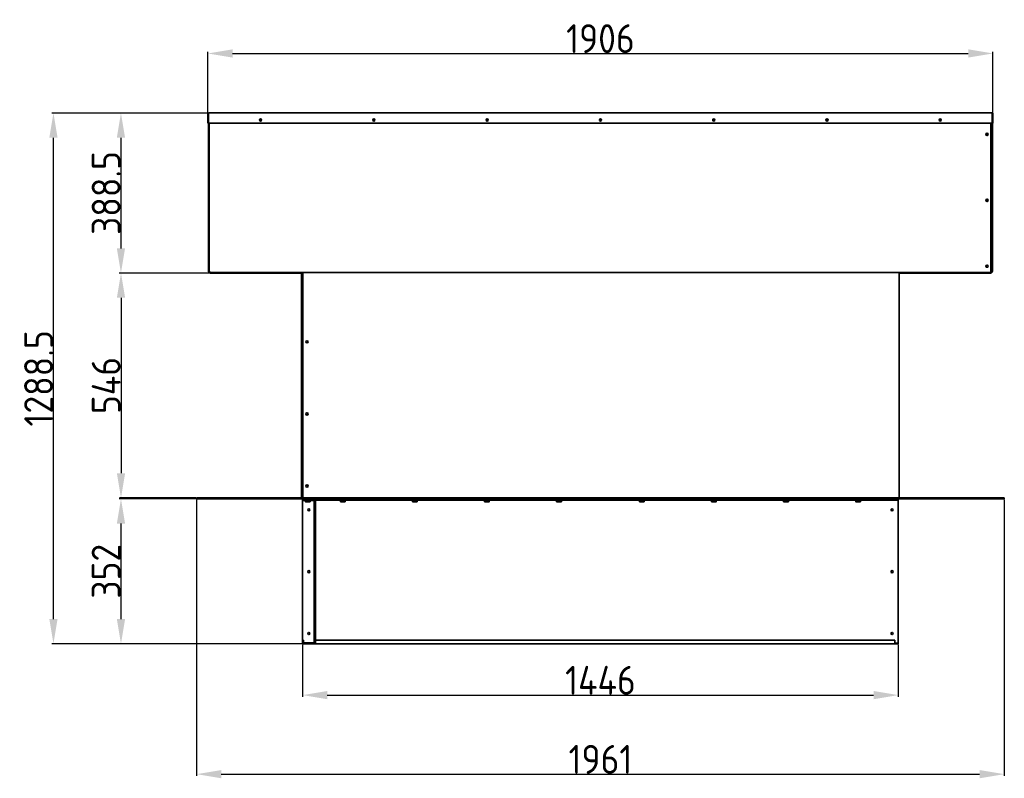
# Model space of a CAD drawing. Extents: x 16735 to 28368, y 1617 to 11525.
# Tile 11 of 13: x 21906 to 24296, y 9682 to 11524. Entities that reach past the tile are written whole.
import ezdxf

# ---------------------------------------------------------------- set-up
doc = ezdxf.new("R2010")
doc.units = 0
doc.header["$LTSCALE"] = 2
doc.header["$PDMODE"] = 3
doc.header["$PDSIZE"] = 0.5
doc.layers.get('DEFPOINTS').update_dxf_attribs({"linetype": 'CONTINUOUS'})
doc.layers.add('MATEN', color=5, linetype='CONTINUOUS')
doc.layers.add('Visible', color=7, linetype='CONTINUOUS', lineweight=35)
doc.styles.get("Standard").update_dxf_attribs({"font": 'ISOCP'})
doc.dimstyles.new('STANDARD$0', dxfattribs={"dimscale": 5, "dimtxt": 3, "dimasz": 3, "dimexe": 2, "dimexo": 1, "dimgap": 0.5, "dimtad": 1, "dimdec": 1, "dimdsep": 46, "dimtxsty": 'Standard', "dimcen": -1, "dimclrd": 256, "dimclre": 256, "dimclrt": 256, "dimadec": 0, "dimazin": 0, "dimtfac": 1, "dimtdec": 0, "dimtmove": 0, "dimatfit": 3, "dimfxl": 0, "dimtvp": 0.75, "dimtolj": 1, "dimtzin": 0, "dimarcsym": 0})

# ---------------------------------------------------------------- blocks, each defined once
blk = doc.blocks.new('*D37')
at = {"layer": 'DEFPOINTS', "color": 0}
for p in [(24268.8, 11442), (22362.8, 11295.4), (24268.8, 11295.4)]:
    blk.add_point(p, dxfattribs=at)
at = {"layer": 'MATEN', "lineweight": -2}
for p, q in [((22362.8, 11297.4), (22362.8, 11446)), ((22422.8, 11442), (24208.8, 11442)), ((24268.8, 11297.4), (24268.8, 11446))]:
    blk.add_line(p, q, dxfattribs=at)
at = {"layer": 'MATEN'}
for points in [[(22422.8, 11452), (22422.8, 11432), (22362.8, 11442)], [(24208.8, 11452), (24208.8, 11432), (24268.8, 11442)]]:
    blk.add_solid(points, dxfattribs=at)
at = {"layer": 'MATEN', "insert": (23315.8, 11478), "char_height": 70, "attachment_point": 5}
blk.add_mtext('\\A1;1906', dxfattribs=at)
blk = doc.blocks.new('*D38')
at = {"layer": 'DEFPOINTS', "color": 0}
for p in [(22364.8, 11297.4), (22151.8, 10908.9), (22367.8, 10908.9)]:
    blk.add_point(p, dxfattribs=at)
at = {"layer": 'MATEN', "lineweight": -2}
for p, q in [((22362.8, 11297.4), (22147.8, 11297.4)), ((22151.8, 11237.4), (22151.8, 10968.9)), ((22365.8, 10908.9), (22147.8, 10908.9))]:
    blk.add_line(p, q, dxfattribs=at)
at = {"layer": 'MATEN'}
for points in [[(22141.8, 11237.4), (22161.8, 11237.4), (22151.8, 11297.4)], [(22141.8, 10968.9), (22161.8, 10968.9), (22151.8, 10908.9)]]:
    blk.add_solid(points, dxfattribs=at)
at = {"layer": 'MATEN', "insert": (22115.8, 11103.2), "char_height": 70, "attachment_point": 5, "rotation": 90}
blk.add_mtext('\\A1;388.5', dxfattribs=at)
blk = doc.blocks.new('*D39')
at = {"layer": 'DEFPOINTS', "color": 0}
for p in [(22367.8, 10908.9), (22151.9, 10362.9), (22335.3, 10362.9)]:
    blk.add_point(p, dxfattribs=at)
at = {"layer": 'MATEN', "lineweight": -2}
for p, q in [((22365.8, 10908.9), (22147.9, 10908.9)), ((22151.9, 10848.9), (22151.9, 10422.9)), ((22333.3, 10362.9), (22147.9, 10362.9))]:
    blk.add_line(p, q, dxfattribs=at)
at = {"layer": 'MATEN'}
for points in [[(22141.9, 10848.9), (22161.9, 10848.9), (22151.9, 10908.9)], [(22141.9, 10422.9), (22161.9, 10422.9), (22151.9, 10362.9)]]:
    blk.add_solid(points, dxfattribs=at)
at = {"layer": 'MATEN', "insert": (22115.9, 10635.9), "char_height": 70, "attachment_point": 5, "rotation": 90}
blk.add_mtext('\\A1;546', dxfattribs=at)
blk = doc.blocks.new('*D40')
at = {"layer": 'DEFPOINTS', "color": 0}
for p in [(22335.3, 10360.9), (22151.8, 10008.9), (22592.8, 10008.9)]:
    blk.add_point(p, dxfattribs=at)
at = {"layer": 'MATEN', "lineweight": -2}
for p, q in [((22333.3, 10360.9), (22147.8, 10360.9)), ((22151.8, 10300.9), (22151.8, 10068.9)), ((22590.8, 10008.9), (22147.8, 10008.9))]:
    blk.add_line(p, q, dxfattribs=at)
at = {"layer": 'MATEN'}
for points in [[(22141.8, 10300.9), (22161.8, 10300.9), (22151.8, 10360.9)], [(22141.8, 10068.9), (22161.8, 10068.9), (22151.8, 10008.9)]]:
    blk.add_solid(points, dxfattribs=at)
at = {"layer": 'MATEN', "insert": (22115.7, 10184.9), "char_height": 70, "attachment_point": 5, "rotation": 90}
blk.add_mtext('\\A1;352', dxfattribs=at)
blk = doc.blocks.new('*D41')
at = {"layer": 'DEFPOINTS', "color": 0}
for p in [(21987.9, 11297.4), (22364.8, 11297.4), (22592.8, 10008.9)]:
    blk.add_point(p, dxfattribs=at)
at = {"layer": 'MATEN', "lineweight": -2}
for p, q in [((22362.8, 11297.4), (21983.9, 11297.4)), ((21987.9, 10068.9), (21987.9, 11237.4)), ((22590.8, 10008.9), (21983.9, 10008.9))]:
    blk.add_line(p, q, dxfattribs=at)
at = {"layer": 'MATEN'}
for points in [[(21977.9, 11237.4), (21997.9, 11237.4), (21987.9, 11297.4)], [(21977.9, 10068.9), (21997.9, 10068.9), (21987.9, 10008.9)]]:
    blk.add_solid(points, dxfattribs=at)
at = {"layer": 'MATEN', "insert": (21951.9, 10653.2), "char_height": 70, "attachment_point": 5, "rotation": 90}
blk.add_mtext('\\A1;1288.5', dxfattribs=at)
blk = doc.blocks.new('*D42')
at = {"layer": 'DEFPOINTS', "color": 0}
for p in [(22592.8, 10008.9), (24038.8, 10008.9), (24038.8, 9884.3)]:
    blk.add_point(p, dxfattribs=at)
at = {"layer": 'MATEN', "lineweight": -2}
for p, q in [((22592.8, 10006.9), (22592.8, 9880.3)), ((24038.8, 10006.9), (24038.8, 9880.3)), ((22652.8, 9884.3), (23978.8, 9884.3))]:
    blk.add_line(p, q, dxfattribs=at)
at = {"layer": 'MATEN'}
for points in [[(22652.8, 9894.3), (22652.8, 9874.3), (22592.8, 9884.3)], [(23978.8, 9894.3), (23978.8, 9874.3), (24038.8, 9884.3)]]:
    blk.add_solid(points, dxfattribs=at)
at = {"layer": 'MATEN', "insert": (23315.8, 9920.3), "char_height": 70, "attachment_point": 5}
blk.add_mtext('\\A1;1446', dxfattribs=at)
blk = doc.blocks.new('*D43')
at = {"layer": 'DEFPOINTS', "color": 0}
for p in [(22335.3, 10360.9), (24296.3, 10360.9), (24296.3, 9692.4)]:
    blk.add_point(p, dxfattribs=at)
at = {"layer": 'MATEN', "lineweight": -2}
for p, q in [((22335.3, 10358.9), (22335.3, 9688.4)), ((24296.3, 10358.9), (24296.3, 9688.4)), ((22395.3, 9692.4), (24236.3, 9692.4))]:
    blk.add_line(p, q, dxfattribs=at)
at = {"layer": 'MATEN'}
for points in [[(22395.3, 9702.4), (22395.3, 9682.4), (22335.3, 9692.4)], [(24236.3, 9702.4), (24236.3, 9682.4), (24296.3, 9692.4)]]:
    blk.add_solid(points, dxfattribs=at)
at = {"layer": 'MATEN', "insert": (23315.8, 9728.4), "char_height": 70, "attachment_point": 5}
blk.add_mtext('\\A1;1961', dxfattribs=at)

msp = doc.modelspace()

# ---------------------------------------------------------------- linework, layer by layer
at = {"layer": 'Visible'}
for p, q in [((22364.29, 11295.45), (22362.79, 11295.45)), ((22362.79, 11295.45), (22362.79, 11272.45)), ((22364.29, 11272.45), (22364.29, 11295.45)), ((22364.37, 11295.45), (22364.29, 11295.45)), ((22364.37, 11295.45), (22364.37, 11272.45)), ((22364.79, 11297.45), (24266.79, 11297.45)), ((24267.22, 11295.45), (24267.22, 11272.45)), ((24267.22, 11295.45), (24267.29, 11295.45)), ((24268.79, 11295.45), (24267.29, 11295.45)), ((24267.29, 11295.45), (24267.29, 11272.45)), ((24268.79, 11272.45), (24268.79, 11295.45)), ((22362.79, 11272.45), (22364.29, 11272.45)), ((22364.29, 11272.45), (22364.29, 10912.45)), ((24267.22, 11272.45), (22364.37, 11272.45)), ((22365.79, 11272.45), (22365.79, 10912.05)), ((24263.79, 11272.45), (24263.79, 10912.45)), ((24267.29, 11272.45), (24268.79, 11272.45)), ((24267.29, 11272.45), (24267.29, 10912.45)), ((22365.79, 10912.05), (22367.29, 10912.05)), ((22367.29, 10911.95), (22366.29, 10911.95)), ((22367.29, 10910.45), (22366.29, 10910.45)), ((22367.29, 10912.05), (22367.56, 10912.05)), ((22367.39, 10911.95), (22367.29, 10911.95)), ((22367.29, 10911.95), (22367.29, 10910.45)), ((22367.29, 10910.45), (22367.39, 10910.45)), ((22367.39, 10910.45), (22367.39, 10911.95)), ((22367.39, 10910.45), (22367.79, 10910.45)), ((22367.79, 10912.45), (22367.79, 10912.44)), ((22367.79, 10910.45), (22367.79, 10908.95)), ((22367.79, 10910.45), (24263.79, 10910.45)), ((22367.79, 10908.95), (22387.79, 10908.95)), ((22387.79, 10910.06), (22387.79, 10910.45)), ((22387.79, 10908.95), (22387.79, 10910.06)), ((22590.29, 10908.95), (22387.79, 10908.95)), ((22590.29, 10364.95), (22590.29, 10910.45)), ((22593.29, 10910.45), (22593.29, 10364.95)), ((24041.29, 10910.45), (24041.29, 10364.95)), ((24244.19, 10908.95), (24041.29, 10908.95)), ((24244.19, 10910.45), (24244.19, 10910.06)), ((24244.19, 10910.06), (24244.19, 10908.95)), ((24244.19, 10908.95), (24264.19, 10908.95)), ((24263.79, 10910.45), (24263.79, 10912.45)), ((24263.79, 10912.05), (24265.29, 10912.05)), ((24264.29, 10911.95), (24263.79, 10911.95)), ((24263.79, 10910.45), (24264.29, 10910.45)), ((24264.19, 10908.95), (24264.19, 10910.45)), ((24264.29, 10912.05), (24264.29, 10911.95)), ((24265.29, 10911.95), (24264.29, 10911.95)), ((24264.29, 10910.45), (24264.29, 10911.95)), ((24264.29, 10910.45), (24265.29, 10910.45)), ((24265.29, 10910.45), (24265.29, 10911.95)), ((22375.29, 10362.95), (22335.29, 10362.95)), ((22335.29, 10362.95), (22335.29, 10360.95)), ((22335.29, 10360.95), (22375.29, 10360.95)), ((22375.29, 10360.95), (22375.29, 10362.95)), ((22375.29, 10362.95), (24256.29, 10362.95)), ((22375.29, 10360.95), (24256.29, 10360.95)), ((22590.45, 10364.45), (22592.29, 10364.45)), ((22592.29, 10364.45), (22593.29, 10364.45)), ((22592.29, 10364.45), (22592.29, 10362.95)), ((22598.79, 10358.95), (22592.79, 10358.95)), ((22592.79, 10358.95), (22592.79, 10356.95)), ((22592.79, 10356.95), (22592.79, 10356.85)), ((22592.79, 10356.95), (22598.79, 10356.95)), ((22592.79, 10356.85), (22599.52, 10356.85)), ((22592.79, 10017.45), (22592.79, 10356.85)), ((22593.29, 10362.95), (22593.29, 10364.95)), ((22597.89, 10360.95), (22597.89, 10360.45)), ((22597.89, 10360.45), (22612.7, 10360.45)), ((22598.79, 10356.95), (22598.79, 10358.95)), ((22598.79, 10358.95), (22620.29, 10358.95)), ((22598.79, 10356.95), (22620.29, 10356.95)), ((22599.52, 10356.95), (22602.41, 10356.95)), ((22599.52, 10356.95), (22599.52, 10353.9)), ((22600.29, 10353.45), (22599.52, 10353.9)), ((22600.29, 10353.45), (22600.96, 10353.45)), ((22600.94, 10356.95), (22600.94, 10356.95)), ((22600.96, 10353.45), (22605.29, 10353.45)), ((22602.57, 10359.84), (22602.29, 10360.45)), ((22602.41, 10356.95), (22608.18, 10356.95)), ((22602.41, 10356.95), (22602.41, 10353.9)), ((22608.02, 10359.84), (22602.57, 10359.84)), ((22602.57, 10358.95), (22602.57, 10359.84)), ((22605.29, 10353.45), (22609.62, 10353.45)), ((22608.02, 10359.84), (22608.29, 10360.45)), ((22608.02, 10358.95), (22608.02, 10359.84)), ((22608.18, 10356.95), (22608.18, 10353.9)), ((22608.18, 10356.95), (22611.07, 10356.95)), ((22609.62, 10353.45), (22610.29, 10353.45)), ((22609.64, 10356.95), (22609.64, 10356.95)), ((22610.29, 10353.45), (22611.07, 10353.9)), ((22611.07, 10356.95), (22611.07, 10353.9)), ((22611.07, 10356.85), (22620.29, 10356.85)), ((22612.7, 10360.95), (22612.7, 10360.45)), ((22620.29, 10358.95), (22624.37, 10358.95)), ((22620.79, 10356.45), (22620.79, 10011.45)), ((22622.79, 10357.38), (22622.79, 10010.52)), ((22624.29, 10357.38), (22622.79, 10357.38)), ((22622.79, 10356.45), (22622.79, 10011.45)), ((22624.29, 10357.38), (22624.29, 10010.52)), ((24030.79, 10358.95), (22624.37, 10358.95)), ((22624.37, 10357.45), (22624.37, 10358.95)), ((24030.79, 10357.45), (22624.37, 10357.45)), ((22682.89, 10360.95), (22682.89, 10360.45)), ((22682.89, 10360.45), (22697.7, 10360.45)), ((22684.52, 10356.95), (22687.41, 10356.95)), ((22684.52, 10356.95), (22684.52, 10353.9)), ((22685.29, 10353.45), (22684.52, 10353.9)), ((22685.29, 10353.45), (22685.96, 10353.45)), ((22685.94, 10356.95), (22685.94, 10357.45)), ((22685.96, 10353.45), (22690.29, 10353.45)), ((22687.57, 10359.84), (22687.29, 10360.45)), ((22687.41, 10356.95), (22693.18, 10356.95)), ((22687.41, 10356.95), (22687.41, 10353.9)), ((22693.02, 10359.84), (22687.57, 10359.84)), ((22687.57, 10358.95), (22687.57, 10359.84)), ((22690.29, 10353.45), (22694.62, 10353.45)), ((22693.02, 10359.84), (22693.29, 10360.45)), ((22693.02, 10358.95), (22693.02, 10359.84)), ((22693.18, 10356.95), (22693.18, 10353.9)), ((22693.18, 10356.95), (22696.07, 10356.95)), ((22694.62, 10353.45), (22695.29, 10353.45)), ((22694.64, 10356.95), (22694.64, 10357.45)), ((22695.29, 10353.45), (22696.07, 10353.9)), ((22696.07, 10356.95), (22696.07, 10353.9)), ((22697.7, 10360.95), (22697.7, 10360.45)), ((22857.89, 10360.95), (22857.89, 10360.45)), ((22857.89, 10360.45), (22872.7, 10360.45)), ((22859.52, 10356.95), (22862.41, 10356.95)), ((22859.52, 10356.95), (22859.52, 10353.9)), ((22860.29, 10353.45), (22859.52, 10353.9)), ((22860.29, 10353.45), (22860.96, 10353.45)), ((22860.94, 10356.95), (22860.94, 10357.45)), ((22860.96, 10353.45), (22865.29, 10353.45)), ((22862.57, 10359.84), (22862.29, 10360.45)), ((22862.41, 10356.95), (22868.18, 10356.95)), ((22862.41, 10356.95), (22862.41, 10353.9)), ((22868.02, 10359.84), (22862.57, 10359.84)), ((22862.57, 10358.95), (22862.57, 10359.84)), ((22865.29, 10353.45), (22869.62, 10353.45)), ((22868.02, 10359.84), (22868.29, 10360.45)), ((22868.02, 10358.95), (22868.02, 10359.84)), ((22868.18, 10356.95), (22868.18, 10353.9)), ((22868.18, 10356.95), (22871.07, 10356.95)), ((22869.62, 10353.45), (22870.29, 10353.45)), ((22869.64, 10356.95), (22869.64, 10357.45)), ((22870.29, 10353.45), (22871.07, 10353.9)), ((22871.07, 10356.95), (22871.07, 10353.9)), ((22872.7, 10360.95), (22872.7, 10360.45)), ((23032.89, 10360.95), (23032.89, 10360.45)), ((23032.89, 10360.45), (23047.7, 10360.45)), ((23034.52, 10356.95), (23037.41, 10356.95)), ((23034.52, 10356.95), (23034.52, 10353.9)), ((23035.29, 10353.45), (23034.52, 10353.9)), ((23035.29, 10353.45), (23035.96, 10353.45)), ((23035.94, 10356.95), (23035.94, 10357.45)), ((23035.96, 10353.45), (23040.29, 10353.45)), ((23037.57, 10359.84), (23037.29, 10360.45)), ((23037.41, 10356.95), (23043.18, 10356.95)), ((23037.41, 10356.95), (23037.41, 10353.9)), ((23043.02, 10359.84), (23037.57, 10359.84)), ((23037.57, 10358.95), (23037.57, 10359.84)), ((23040.29, 10353.45), (23044.62, 10353.45)), ((23043.02, 10359.84), (23043.29, 10360.45)), ((23043.02, 10358.95), (23043.02, 10359.84)), ((23043.18, 10356.95), (23043.18, 10353.9)), ((23043.18, 10356.95), (23046.07, 10356.95)), ((23044.62, 10353.45), (23045.29, 10353.45)), ((23044.64, 10356.95), (23044.64, 10357.45)), ((23045.29, 10353.45), (23046.07, 10353.9)), ((23046.07, 10356.95), (23046.07, 10353.9)), ((23047.7, 10360.95), (23047.7, 10360.45)), ((23207.89, 10360.95), (23207.89, 10360.45)), ((23207.89, 10360.45), (23222.7, 10360.45)), ((23209.52, 10356.95), (23212.41, 10356.95)), ((23209.52, 10356.95), (23209.52, 10353.9)), ((23210.29, 10353.45), (23209.52, 10353.9)), ((23210.29, 10353.45), (23210.96, 10353.45)), ((23210.94, 10356.95), (23210.94, 10357.45)), ((23210.96, 10353.45), (23215.29, 10353.45)), ((23212.57, 10359.84), (23212.29, 10360.45)), ((23212.41, 10356.95), (23218.18, 10356.95)), ((23212.41, 10356.95), (23212.41, 10353.9)), ((23218.02, 10359.84), (23212.57, 10359.84)), ((23212.57, 10358.95), (23212.57, 10359.84)), ((23215.29, 10353.45), (23219.62, 10353.45)), ((23218.02, 10359.84), (23218.29, 10360.45)), ((23218.02, 10358.95), (23218.02, 10359.84)), ((23218.18, 10356.95), (23218.18, 10353.9)), ((23218.18, 10356.95), (23221.07, 10356.95)), ((23219.62, 10353.45), (23220.29, 10353.45)), ((23219.64, 10356.95), (23219.64, 10357.45)), ((23220.29, 10353.45), (23221.07, 10353.9)), ((23221.07, 10356.95), (23221.07, 10353.9)), ((23222.7, 10360.95), (23222.7, 10360.45)), ((23408.89, 10360.95), (23408.89, 10360.45)), ((23408.89, 10360.45), (23423.7, 10360.45)), ((23410.52, 10356.95), (23410.52, 10353.9)), ((23410.52, 10356.95), (23413.41, 10356.95)), ((23411.29, 10353.45), (23410.52, 10353.9)), ((23411.29, 10353.45), (23411.96, 10353.45)), ((23411.94, 10356.95), (23411.94, 10357.45)), ((23411.96, 10353.45), (23416.29, 10353.45)), ((23413.57, 10359.84), (23413.29, 10360.45)), ((23413.41, 10356.95), (23413.41, 10353.9)), ((23413.41, 10356.95), (23419.18, 10356.95)), ((23419.02, 10359.84), (23413.57, 10359.84)), ((23413.57, 10358.95), (23413.57, 10359.84)), ((23416.29, 10353.45), (23420.62, 10353.45)), ((23419.02, 10359.84), (23419.29, 10360.45)), ((23419.02, 10358.95), (23419.02, 10359.84)), ((23419.18, 10356.95), (23422.07, 10356.95)), ((23419.18, 10356.95), (23419.18, 10353.9)), ((23420.62, 10353.45), (23421.29, 10353.45)), ((23420.64, 10356.95), (23420.64, 10357.45)), ((23421.29, 10353.45), (23422.07, 10353.9)), ((23422.07, 10356.95), (23422.07, 10353.9)), ((23423.7, 10360.95), (23423.7, 10360.45)), ((23583.89, 10360.95), (23583.89, 10360.45)), ((23583.89, 10360.45), (23598.7, 10360.45)), ((23585.52, 10356.95), (23588.41, 10356.95)), ((23585.52, 10356.95), (23585.52, 10353.9)), ((23586.29, 10353.45), (23585.52, 10353.9)), ((23586.29, 10353.45), (23586.96, 10353.45)), ((23586.94, 10356.95), (23586.94, 10357.45)), ((23586.96, 10353.45), (23591.29, 10353.45)), ((23588.57, 10359.84), (23588.29, 10360.45)), ((23588.41, 10356.95), (23594.18, 10356.95)), ((23588.41, 10356.95), (23588.41, 10353.9)), ((23594.02, 10359.84), (23588.57, 10359.84)), ((23588.57, 10358.95), (23588.57, 10359.84)), ((23591.29, 10353.45), (23595.62, 10353.45)), ((23594.02, 10359.84), (23594.29, 10360.45)), ((23594.02, 10358.95), (23594.02, 10359.84)), ((23594.18, 10356.95), (23594.18, 10353.9)), ((23594.18, 10356.95), (23597.07, 10356.95)), ((23595.62, 10353.45), (23596.29, 10353.45)), ((23595.64, 10356.95), (23595.64, 10357.45)), ((23596.29, 10353.45), (23597.07, 10353.9)), ((23597.07, 10356.95), (23597.07, 10353.9)), ((23598.7, 10360.95), (23598.7, 10360.45)), ((23758.89, 10360.95), (23758.89, 10360.45)), ((23758.89, 10360.45), (23773.7, 10360.45)), ((23760.52, 10356.95), (23763.41, 10356.95)), ((23760.52, 10356.95), (23760.52, 10353.9)), ((23761.29, 10353.45), (23760.52, 10353.9)), ((23761.29, 10353.45), (23761.96, 10353.45)), ((23761.94, 10356.95), (23761.94, 10357.45)), ((23761.96, 10353.45), (23766.29, 10353.45)), ((23763.57, 10359.84), (23763.29, 10360.45)), ((23763.41, 10356.95), (23769.18, 10356.95)), ((23763.41, 10356.95), (23763.41, 10353.9)), ((23769.02, 10359.84), (23763.57, 10359.84)), ((23763.57, 10358.95), (23763.57, 10359.84)), ((23766.29, 10353.45), (23770.62, 10353.45)), ((23769.02, 10359.84), (23769.29, 10360.45)), ((23769.02, 10358.95), (23769.02, 10359.84)), ((23769.18, 10356.95), (23769.18, 10353.9)), ((23769.18, 10356.95), (23772.07, 10356.95)), ((23770.62, 10353.45), (23771.29, 10353.45)), ((23770.64, 10356.95), (23770.64, 10357.45)), ((23771.29, 10353.45), (23772.07, 10353.9)), ((23772.07, 10356.95), (23772.07, 10353.9)), ((23773.7, 10360.95), (23773.7, 10360.45)), ((23933.89, 10360.95), (23933.89, 10360.45)), ((23933.89, 10360.45), (23948.7, 10360.45)), ((23935.52, 10356.95), (23938.41, 10356.95)), ((23935.52, 10356.95), (23935.52, 10353.9)), ((23936.29, 10353.45), (23935.52, 10353.9)), ((23936.29, 10353.45), (23936.96, 10353.45)), ((23936.94, 10356.95), (23936.94, 10357.45)), ((23936.96, 10353.45), (23941.29, 10353.45)), ((23938.57, 10359.84), (23938.29, 10360.45)), ((23938.41, 10356.95), (23944.18, 10356.95)), ((23938.41, 10356.95), (23938.41, 10353.9)), ((23944.02, 10359.84), (23938.57, 10359.84)), ((23938.57, 10358.95), (23938.57, 10359.84)), ((23941.29, 10353.45), (23945.62, 10353.45)), ((23944.02, 10359.84), (23944.29, 10360.45)), ((23944.02, 10358.95), (23944.02, 10359.84)), ((23944.18, 10356.95), (23944.18, 10353.9)), ((23944.18, 10356.95), (23947.07, 10356.95)), ((23945.62, 10353.45), (23946.29, 10353.45)), ((23945.64, 10356.95), (23945.64, 10357.45)), ((23946.29, 10353.45), (23947.07, 10353.9)), ((23947.07, 10356.95), (23947.07, 10353.9)), ((23948.7, 10360.95), (23948.7, 10360.45)), ((24018.89, 10360.95), (24018.89, 10360.45)), ((24018.89, 10360.45), (24033.7, 10360.45)), ((24023.57, 10359.84), (24023.29, 10360.45)), ((24029.02, 10359.84), (24023.57, 10359.84)), ((24023.57, 10358.95), (24023.57, 10359.84)), ((24029.02, 10359.84), (24029.29, 10360.45)), ((24029.02, 10358.95), (24029.02, 10359.84)), ((24038.79, 10358.95), (24030.79, 10358.95)), ((24030.79, 10358.95), (24030.79, 10357.45)), ((24030.79, 10357.45), (24038.79, 10357.45)), ((24033.7, 10360.95), (24033.7, 10360.45)), ((24038.79, 10357.45), (24038.79, 10358.95)), ((24038.79, 10356.95), (24038.79, 10357.45)), ((24038.79, 10356.95), (24038.79, 10010.95)), ((24041.29, 10364.95), (24039.29, 10364.95)), ((24039.29, 10362.95), (24039.29, 10362.96)), ((24039.41, 10364.52), (24039.41, 10363.25)), ((24296.29, 10362.95), (24256.29, 10362.95)), ((24256.29, 10362.95), (24256.29, 10360.95)), ((24256.29, 10360.95), (24296.29, 10360.95)), ((24296.29, 10360.95), (24296.29, 10362.95)), ((22594.79, 10017.45), (22592.79, 10017.45)), ((22592.79, 10017.45), (22592.79, 10011.45)), ((22594.79, 10011.45), (22594.79, 10017.45)), ((22624.37, 10010.95), (22624.37, 10017.45)), ((22624.37, 10017.45), (24030.79, 10017.45)), ((24030.79, 10017.45), (24030.79, 10010.95)), ((22592.79, 10011.45), (22594.79, 10011.45)), ((22592.79, 10011.05), (22592.79, 10011.45)), ((22592.79, 10011.05), (22592.79, 10010.95)), ((22592.79, 10011.05), (22592.83, 10011.05)), ((22592.79, 10010.95), (22592.79, 10008.95)), ((22595.29, 10008.95), (22592.79, 10008.95)), ((22594.99, 10011.05), (22620.29, 10011.05)), ((22595.29, 10010.95), (22595.29, 10010.37)), ((22598.79, 10010.95), (22595.29, 10010.95)), ((22595.29, 10010.37), (22595.29, 10008.95)), ((22595.29, 10008.95), (22598.79, 10008.95)), ((22598.79, 10008.95), (22598.79, 10010.95)), ((22620.29, 10010.95), (22598.79, 10010.95)), ((22620.29, 10008.95), (22598.79, 10008.95)), ((22624.37, 10008.95), (22620.29, 10008.95)), ((22624.29, 10010.52), (22622.79, 10010.52)), ((22624.37, 10010.95), (22624.37, 10008.95)), ((24032.79, 10008.95), (22624.37, 10008.95)), ((24032.79, 10010.45), (24032.79, 10009.68)), ((24038.79, 10010.45), (24032.79, 10010.45)), ((24032.79, 10009.68), (24032.79, 10008.95)), ((24032.79, 10008.95), (24038.79, 10008.95)), ((24038.79, 10010.95), (24038.79, 10010.45)), ((24038.79, 10008.95), (24038.79, 10010.45))]:
    msp.add_line(p, q, dxfattribs=at)
for centre, radius in [((22490.79, 11280.45), 2.5), ((22765.79, 11280.45), 2.5), ((23040.79, 11280.45), 2.5), ((23315.79, 11280.45), 2.5), ((23590.79, 11280.45), 2.5), ((23865.79, 11280.45), 2.5), ((24140.79, 11280.45), 2.5), ((24254.29, 11245.45), 2.65), ((24254.29, 11085.45), 2.65), ((24254.29, 10925.45), 2.65), ((22603.29, 10741.95), 2.65), ((22603.29, 10741.95), 2.5), ((22603.29, 10566.95), 2.65), ((22603.29, 10566.95), 2.5), ((22603.29, 10391.95), 2.65), ((22603.29, 10391.95), 2.5), ((22607.79, 10333.95), 2.5), ((24023.79, 10333.95), 2.5), ((22607.79, 10183.95), 2.5), ((24023.79, 10183.95), 2.5), ((22607.79, 10033.95), 2.5), ((24023.79, 10033.95), 2.5)]:
    msp.add_circle(centre, radius, dxfattribs=at)
for centre, radius, start, end in [((22489.79, 11280.45), 2.5, 281.53696, 78.46304), ((22764.79, 11280.45), 2.5, 281.53696, 78.46304), ((23039.79, 11280.45), 2.5, 281.53696, 78.46304), ((23314.79, 11280.45), 2.5, 281.53696, 78.46304), ((23589.79, 11280.45), 2.5, 281.53696, 78.46304), ((23864.79, 11280.45), 2.5, 281.53696, 78.46304), ((24139.79, 11280.45), 2.5, 281.53696, 78.46304), ((22491.79, 11278.95), 2.5, 83.01058, 192.45917), ((24141.79, 11278.95), 2.5, 83.01058, 192.45917), ((24254.79, 11245.45), 2.5, 77.93624, 282.06376), ((24254.79, 11085.45), 2.5, 77.93624, 282.06376), ((24254.79, 10925.45), 2.5, 77.93624, 282.06376), ((22366.29, 10912.45), 2, 180, 270), ((22366.29, 10912.45), 0.5, 233.1301, 270), ((22620.29, 10356.45), 2.5, 0, 90), ((22620.29, 10356.45), 0.5, 0, 90), ((22620.29, 10011.45), 0.5, 270, 0), ((22620.29, 10011.45), 2.5, 270, 0)]:
    msp.add_arc(centre, radius, start, end, dxfattribs=at)
for points in [[(22362.79, 11295.45), (22362.79, 11295.56), (22362.8, 11295.66), (22362.82, 11295.77)], [(22364.41, 11295.76), (22364.34, 11295.68), (22364.29, 11295.56), (22364.29, 11295.45)], [(22364.37, 11295.45), (22364.38, 11295.56), (22364.39, 11295.66), (22364.41, 11295.77)], [(24267.17, 11295.76), (24267.25, 11295.68), (24267.29, 11295.56), (24267.29, 11295.45)], [(24267.22, 11295.45), (24267.21, 11295.56), (24267.19, 11295.66), (24267.18, 11295.77)], [(24265.29, 10911.95), (24265.42, 10911.95), (24265.55, 10912), (24265.65, 10912.09)], [(22591.81, 10364.45), (22591.82, 10364.39), (22591.84, 10364.32), (22591.87, 10364.25)], [(22591.87, 10364.25), (22591.85, 10364.32), (22591.84, 10364.38), (22591.83, 10364.45)], [(22591.87, 10364.25), (22591.86, 10364.32), (22591.85, 10364.39), (22591.84, 10364.45)], [(22620.29, 10356.85), (22620.41, 10356.84), (22620.52, 10356.83), (22620.64, 10356.81)], [(22624.79, 10356.95), (22624.53, 10357.09), (22624.29, 10357.24), (22624.29, 10357.38)], [(22624.79, 10356.95), (22624.65, 10357.21), (22624.51, 10357.45), (22624.37, 10357.45)], [(22620.64, 10011.08), (22620.52, 10011.07), (22620.41, 10011.06), (22620.29, 10011.05)], [(22624.37, 10010.67), (22624.32, 10010.62), (22624.29, 10010.57), (22624.29, 10010.52)], [(24032.79, 10010.45), (24032.13, 10010.45), (24031.46, 10010.69), (24030.79, 10010.95)]]:
    msp.add_open_spline(points, degree=3, dxfattribs=at)
for points, knots in [([(22362.82, 11295.77), (22362.92, 11296.41), (22363.36, 11296.99), (22363.95, 11297.26), (22364.21, 11297.39), (22364.5, 11297.45), (22364.79, 11297.45)], [-0.89825482, -0.89825482, -0.89825482, -0.89825482, -0.27691971, -0.27691971, -0.27691971, 0, 0, 0, 0]), ([(22364.41, 11295.77), (22364.5, 11296.41), (22364.59, 11296.99), (22364.68, 11297.26), (22364.72, 11297.39), (22364.75, 11297.45), (22364.79, 11297.45)], [-0.89825482, -0.89825482, -0.89825482, -0.89825482, -0.27691971, -0.27691971, -0.27691971, 0, 0, 0, 0]), ([(24267.18, 11295.77), (24267.09, 11296.41), (24267, 11296.99), (24266.91, 11297.26), (24266.87, 11297.39), (24266.83, 11297.45), (24266.79, 11297.45)], [-0.89825482, -0.89825482, -0.89825482, -0.89825482, -0.27691971, -0.27691971, -0.27691971, 0, 0, 0, 0]), ([(24268.79, 11295.45), (24268.79, 11296.21), (24268.32, 11296.94), (24267.64, 11297.26), (24267.37, 11297.39), (24267.08, 11297.45), (24266.79, 11297.45)], [-1, -1, -1, -1, -0.2769197, -0.2769197, -0.2769197, 0, 0, 0, 0]), ([(22365.79, 10912.05), (22365.79, 10912.12), (22366.01, 10912.18), (22366.75, 10912.32), (22367.27, 10912.38), (22367.79, 10912.45)], [-1, -1, -1, -1, -0.5, -0.5, 0, 0, 0, 0]), ([(22367.79, 10912.45), (22367.66, 10912.38), (22367.53, 10912.32), (22367.35, 10912.18), (22367.29, 10912.12), (22367.29, 10912.05)], [0, 0, 0, 0, 0.5, 0.5, 1, 1, 1, 1]), ([(22367.79, 10912.45), (22367.73, 10911.93), (22367.66, 10911.41), (22367.53, 10910.67), (22367.46, 10910.45), (22367.39, 10910.45)], [0, 0, 0, 0, 0.5, 0.5, 1, 1, 1, 1]), ([(22367.39, 10911.95), (22367.46, 10911.95), (22367.53, 10912), (22367.66, 10912.19), (22367.73, 10912.32), (22367.79, 10912.45)], [-1, -1, -1, -1, -0.5, -0.5, 0, 0, 0, 0]), ([(22387.79, 10908.95), (22387.93, 10908.95), (22388.12, 10909.02), (22388.42, 10909.12), (22388.53, 10909.16), (22388.74, 10909.25), (22388.84, 10909.29), (22389.15, 10909.46), (22389.34, 10909.6), (22389.59, 10909.99), (22389.67, 10910.19), (22389.72, 10910.45)], [0, 0, 0, 0, 0.25, 0.25, 0.375, 0.375, 0.5, 0.5, 0.75, 0.75, 0.90976504, 0.90976504, 0.90976504, 0.90976504]), ([(24244.19, 10908.95), (24244.04, 10908.95), (24243.86, 10909.02), (24243.55, 10909.12), (24243.45, 10909.16), (24243.24, 10909.25), (24243.13, 10909.29), (24242.83, 10909.46), (24242.64, 10909.6), (24242.39, 10909.99), (24242.31, 10910.19), (24242.26, 10910.45)], [0, 0, 0, 0, 0.25, 0.25, 0.375, 0.375, 0.5, 0.5, 0.75, 0.75, 0.90976504, 0.90976504, 0.90976504, 0.90976504]), ([(24265.29, 10912.05), (24265.82, 10912.12), (24266.34, 10912.18), (24267.08, 10912.32), (24267.29, 10912.38), (24267.29, 10912.45)], [-1, -1, -1, -1, -0.5, -0.5, 0, 0, 0, 0]), ([(24267.29, 10912.45), (24267.29, 10911.93), (24267.08, 10911.41), (24266.34, 10910.67), (24265.82, 10910.45), (24265.29, 10910.45)], [0, 0, 0, 0, 0.5, 0.5, 1, 1, 1, 1]), ([(22590.29, 10364.95), (22590.29, 10364.95), (22590.29, 10364.94), (22590.3, 10364.77), (22590.35, 10364.61), (22590.45, 10364.45)], [0.327316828, 0.327316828, 0.327316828, 0.327316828, 0.329796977, 0.329796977, 0.420867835, 0.420867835, 0.420867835, 0.420867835]), ([(22592.29, 10362.95), (22591.77, 10362.95), (22591.25, 10363.17), (22590.51, 10363.91), (22590.29, 10364.43), (22590.29, 10364.95)], [-1, -1, -1, -1, -0.5, -0.5, 0, 0, 0, 0]), ([(22620.79, 10356.45), (22620.79, 10356.52), (22620.74, 10356.58), (22620.56, 10356.72), (22620.43, 10356.78), (22620.29, 10356.85)], [0, 0, 0, 0, 0.5, 0.5, 1, 1, 1, 1]), ([(24039.22, 10362.95), (24039.36, 10362.95), (24039.41, 10363.03), (24039.41, 10363.31), (24039.41, 10363.39), (24039.38, 10363.67), (24039.36, 10363.9), (24039.31, 10364.41), (24039.29, 10364.69), (24039.29, 10364.95)], [0, 0, 0, 0, 0.375, 0.375, 0.5, 0.5, 0.75, 0.75, 1, 1, 1, 1]), ([(24041.29, 10364.95), (24041.29, 10364.69), (24041.24, 10364.41), (24041.02, 10363.9), (24040.85, 10363.67), (24040.55, 10363.39), (24040.44, 10363.31), (24039.99, 10363.03), (24039.61, 10362.95), (24039.29, 10362.95)], [-1, -1, -1, -1, -0.75, -0.75, -0.5, -0.5, -0.375, -0.375, 0, 0, 0, 0]), ([(24039.29, 10364.94), (24039.29, 10364.88), (24039.31, 10364.81), (24039.36, 10364.69), (24039.38, 10364.63), (24039.4, 10364.56), (24039.41, 10364.54), (24039.41, 10364.52)], [-0.99240883, -0.99240883, -0.99240883, -0.99240883, -0.75, -0.75, -0.5, -0.5, -0.3799849, -0.3799849, -0.3799849, -0.3799849]), ([(24039.41, 10364.46), (24039.46, 10364.47), (24039.51, 10364.49), (24039.58, 10364.54), (24039.61, 10364.56), (24039.68, 10364.63), (24039.73, 10364.69), (24039.78, 10364.82), (24039.79, 10364.88), (24039.79, 10364.95)], [0.17119234, 0.17119234, 0.17119234, 0.17119234, 0.375, 0.375, 0.5, 0.5, 0.75, 0.75, 1, 1, 1, 1]), ([(22595.29, 10008.95), (22594.88, 10008.95), (22594.59, 10009.04), (22594.25, 10009.17), (22594.16, 10009.22), (22593.97, 10009.33), (22593.88, 10009.39), (22593.61, 10009.59), (22593.42, 10009.76), (22593.12, 10010.21), (22593.02, 10010.39), (22592.86, 10010.85), (22592.79, 10011.13), (22592.79, 10011.45)], [0, 0, 0, 0, 0.25, 0.25, 0.375, 0.375, 0.5, 0.5, 0.75, 0.75, 0.875, 0.875, 1, 1, 1, 1]), ([(22594.79, 10011.45), (22594.79, 10011.39), (22594.81, 10011.33), (22594.84, 10011.24), (22594.86, 10011.2), (22594.92, 10011.11), (22594.96, 10011.08), (22595.01, 10011.04), (22595.03, 10011.03), (22595.07, 10011), (22595.09, 10010.99), (22595.15, 10010.97), (22595.21, 10010.95), (22595.29, 10010.95)], [-1, -1, -1, -1, -0.875, -0.875, -0.75, -0.75, -0.5, -0.5, -0.375, -0.375, -0.25, -0.25, 0, 0, 0, 0]), ([(22620.29, 10011.05), (22620.43, 10011.12), (22620.56, 10011.18), (22620.74, 10011.32), (22620.79, 10011.38), (22620.79, 10011.45)], [-1, -1, -1, -1, -0.5, -0.5, 0, 0, 0, 0]), ([(24030.79, 10010.95), (24031.28, 10010.19), (24031.76, 10009.46), (24032.24, 10009.14), (24032.43, 10009.01), (24032.61, 10008.95), (24032.79, 10008.95)], [0, 0, 0, 0, 1.1358119, 1.1358119, 1.1358119, 1.5707963, 1.5707963, 1.5707963, 1.5707963])]:
    msp.add_open_spline(points, degree=3, knots=knots, dxfattribs=at)
for points in [[(22599.52, 10353.9), (22600.29, 10353.45), (22600.96, 10353.45)], [(22600.96, 10353.45), (22601.63, 10353.45), (22602.41, 10353.9)], [(22602.41, 10353.9), (22603.95, 10353.45), (22605.29, 10353.45)], [(22605.29, 10353.45), (22606.63, 10353.45), (22608.18, 10353.9)], [(22608.18, 10353.9), (22608.95, 10353.45), (22609.62, 10353.45)], [(22609.62, 10353.45), (22610.29, 10353.45), (22611.07, 10353.9)], [(22684.52, 10353.9), (22685.29, 10353.45), (22685.96, 10353.45)], [(22685.96, 10353.45), (22686.63, 10353.45), (22687.41, 10353.9)], [(22687.41, 10353.9), (22688.95, 10353.45), (22690.29, 10353.45)], [(22690.29, 10353.45), (22691.63, 10353.45), (22693.18, 10353.9)], [(22693.18, 10353.9), (22693.95, 10353.45), (22694.62, 10353.45)], [(22694.62, 10353.45), (22695.29, 10353.45), (22696.07, 10353.9)], [(22859.52, 10353.9), (22860.29, 10353.45), (22860.96, 10353.45)], [(22860.96, 10353.45), (22861.63, 10353.45), (22862.41, 10353.9)], [(22862.41, 10353.9), (22863.95, 10353.45), (22865.29, 10353.45)], [(22865.29, 10353.45), (22866.63, 10353.45), (22868.18, 10353.9)], [(22868.18, 10353.9), (22868.95, 10353.45), (22869.62, 10353.45)], [(22869.62, 10353.45), (22870.29, 10353.45), (22871.07, 10353.9)], [(23034.52, 10353.9), (23035.29, 10353.45), (23035.96, 10353.45)], [(23035.96, 10353.45), (23036.63, 10353.45), (23037.41, 10353.9)], [(23037.41, 10353.9), (23038.95, 10353.45), (23040.29, 10353.45)], [(23040.29, 10353.45), (23041.63, 10353.45), (23043.18, 10353.9)], [(23043.18, 10353.9), (23043.95, 10353.45), (23044.62, 10353.45)], [(23044.62, 10353.45), (23045.29, 10353.45), (23046.07, 10353.9)], [(23209.52, 10353.9), (23210.29, 10353.45), (23210.96, 10353.45)], [(23210.96, 10353.45), (23211.63, 10353.45), (23212.41, 10353.9)], [(23212.41, 10353.9), (23213.95, 10353.45), (23215.29, 10353.45)], [(23215.29, 10353.45), (23216.63, 10353.45), (23218.18, 10353.9)], [(23218.18, 10353.9), (23218.95, 10353.45), (23219.62, 10353.45)], [(23219.62, 10353.45), (23220.29, 10353.45), (23221.07, 10353.9)], [(23410.52, 10353.9), (23411.29, 10353.45), (23411.96, 10353.45)], [(23411.96, 10353.45), (23412.63, 10353.45), (23413.41, 10353.9)], [(23413.41, 10353.9), (23414.95, 10353.45), (23416.29, 10353.45)], [(23416.29, 10353.45), (23417.63, 10353.45), (23419.18, 10353.9)], [(23419.18, 10353.9), (23419.95, 10353.45), (23420.62, 10353.45)], [(23420.62, 10353.45), (23421.29, 10353.45), (23422.07, 10353.9)], [(23585.52, 10353.9), (23586.29, 10353.45), (23586.96, 10353.45)], [(23586.96, 10353.45), (23587.63, 10353.45), (23588.41, 10353.9)], [(23588.41, 10353.9), (23589.95, 10353.45), (23591.29, 10353.45)], [(23591.29, 10353.45), (23592.63, 10353.45), (23594.18, 10353.9)], [(23594.18, 10353.9), (23594.95, 10353.45), (23595.62, 10353.45)], [(23595.62, 10353.45), (23596.29, 10353.45), (23597.07, 10353.9)], [(23760.52, 10353.9), (23761.29, 10353.45), (23761.96, 10353.45)], [(23761.96, 10353.45), (23762.63, 10353.45), (23763.41, 10353.9)], [(23763.41, 10353.9), (23764.95, 10353.45), (23766.29, 10353.45)], [(23766.29, 10353.45), (23767.63, 10353.45), (23769.18, 10353.9)], [(23769.18, 10353.9), (23769.95, 10353.45), (23770.62, 10353.45)], [(23770.62, 10353.45), (23771.29, 10353.45), (23772.07, 10353.9)], [(23935.52, 10353.9), (23936.29, 10353.45), (23936.96, 10353.45)], [(23936.96, 10353.45), (23937.63, 10353.45), (23938.41, 10353.9)], [(23938.41, 10353.9), (23939.95, 10353.45), (23941.29, 10353.45)], [(23941.29, 10353.45), (23942.63, 10353.45), (23944.18, 10353.9)], [(23944.18, 10353.9), (23944.95, 10353.45), (23945.62, 10353.45)], [(23945.62, 10353.45), (23946.29, 10353.45), (23947.07, 10353.9)]]:
    msp.add_rational_spline(points, [1, 1.0379548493, 1], degree=2, dxfattribs=at)

# ---------------------------------------------------------------- dimensions: what is measured, and where the dimension line sits
at = {"layer": 'MATEN'}
for base, p1, p2, picture, middle in [((24268.79, 11442.02), (22362.79, 11295.45), (24268.79, 11295.45), '*D37', (23315.79, 11478.02)), ((24296.29, 9692.36), (22335.29, 10360.95), (24296.29, 10360.95), '*D43', (23315.79, 9728.36)), ((24038.79, 9884.27), (22592.79, 10008.95), (24038.79, 10008.95), '*D42', (23315.79, 9920.27))]:
    dim = msp.add_linear_dim(base=base, p1=p1, p2=p2, dimstyle='STANDARD$0', override={"dimscale": 2, "dimtxt": 35, "dimasz": 30, "dimtvp": 7.5}, dxfattribs=at)
    dim.commit()
    dim.dimension.update_dxf_attribs({"geometry": picture, "text_midpoint": middle})
for base, p1, p2, picture, middle in [((21987.89, 11297.45), (22592.79, 10008.95), (22364.79, 11297.45), '*D41', (21987.89, 10653.2)), ((22151.78, 10908.95), (22364.79, 11297.45), (22367.79, 10908.95), '*D38', (22151.78, 11103.2)), ((22151.9, 10362.95), (22367.79, 10908.95), (22335.29, 10362.95), '*D39', (22151.9, 10635.95)), ((22151.75, 10008.95), (22335.29, 10360.95), (22592.79, 10008.95), '*D40', (22151.75, 10184.95))]:
    dim = msp.add_linear_dim(base=base, p1=p1, p2=p2, angle=90, dimstyle='STANDARD$0', override={"dimscale": 2, "dimtxt": 35, "dimasz": 30, "dimtvp": 7.5}, dxfattribs=at)
    dim.commit()
    dim.dimension.update_dxf_attribs({"geometry": picture, "text_midpoint": middle, "dimtype": 160})

doc.saveas('drawing.dxf')
